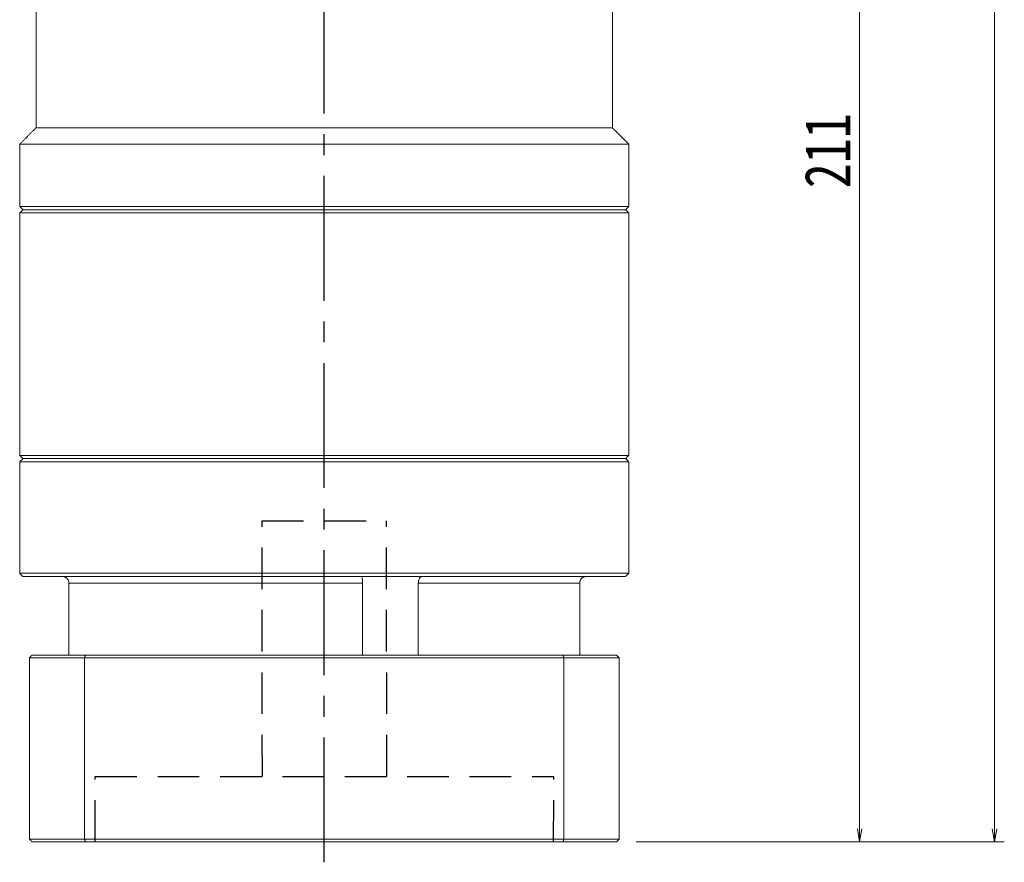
# Model space of a CAD drawing. Header units: millimetres. Extents: x 12 to 763, y 0 to 529.
# Tile 4 of 6: x 425 to 575, y 191 to 320. Entities that reach past the tile are written whole.
import ezdxf

# ---------------------------------------------------------------- set-up
doc = ezdxf.new("R2010")
doc.units = ezdxf.units.MM
doc.linetypes.add('CENTER2', pattern=[28.575, 19.05, -3.175, 3.175, -3.175])
doc.linetypes.add('DASHED2', pattern=[9.525, 6.35, -3.175])
doc.layers.add('3中心线层', color=1, linetype='CENTER2')
doc.layers.add('4虚线层', color=6, linetype='DASHED2')
doc.layers.add('尺寸线层', color=3, linetype='Continuous', lineweight=18)
doc.styles.add('宋体', font='SimSun.ttf', dxfattribs={"width": 0.8})
doc.dimstyles.new('A水平标注$0', dxfattribs={"dimtxt": 3.5, "dimasz": 2, "dimexe": 1.5, "dimexo": 3, "dimgap": 1.1, "dimtad": 1, "dimtoh": 1, "dimdec": 4, "dimdsep": 46, "dimtxsty": '宋体', "dimblk": 'OPEN', "dimcen": 3, "dimclrd": 3, "dimclre": 3, "dimclrt": 6, "dimadec": 0, "dimazin": 0, "dimtm": 1e-09, "dimtfac": 1, "dimtdec": 4, "dimtix": 1, "dimtmove": 0, "dimatfit": 3, "dimldrblk": 'OPEN', "dimfxl": 0, "dimlwd": 13, "dimlwe": 13, "dimarcsym": 0})

# ---------------------------------------------------------------- blocks, each defined once
blk = doc.blocks.new('_Open')
at = {"color": 0, "linetype": 'ByBlock', "lineweight": -2}
for p, q in [((-1, 0.167), (0, 0)), ((-1, -0.167), (0, 0)), ((0, 0), (-1, 0))]:
    blk.add_line(p, q, dxfattribs=at)
blk = doc.blocks.new('*D19')
at = {"layer": 'Defpoints', "color": 0, "transparency": 16777216}
for p in [(529.58, 405.04), (516.18, 194.04), (553.32, 194.04)]:
    blk.add_point(p, dxfattribs=at)
at = {"layer": '尺寸线层', "color": 3, "lineweight": 13, "transparency": 16777216}
for p, q in [((532.58, 405.04), (554.82, 405.04)), ((553.32, 403.04), (553.32, 196.04)), ((519.18, 194.04), (554.82, 194.04))]:
    blk.add_line(p, q, dxfattribs=at)
at = {"layer": '尺寸线层', "color": 3, "lineweight": 13, "transparency": 16777216, "xscale": 2, "yscale": 2, "zscale": 2}
for p, rotation in [((553.32, 405.04), 90), ((553.32, 194.04), 270)]:
    blk.add_blockref('_Open', p, dxfattribs=dict(at, rotation=rotation))
at = {"layer": '尺寸线层', "color": 6, "transparency": 16777216, "insert": (548.41, 299.54), "char_height": 7, "attachment_point": 5, "rotation": 90, "style": '宋体', "bg_fill": 3, "box_fill_scale": 1.1, "bg_fill_color": 257, "bg_fill_transparency": 0}
blk.add_mtext('211', dxfattribs=at)
blk = doc.blocks.new('*D20')
at = {"layer": 'Defpoints', "color": 0, "transparency": 16777216}
for p in [(526.58, 460.04), (516.18, 194.04), (573.91, 194.04)]:
    blk.add_point(p, dxfattribs=at)
at = {"layer": '尺寸线层', "color": 3, "lineweight": 13, "transparency": 16777216}
for p, q in [((529.58, 460.04), (575.41, 460.04)), ((573.91, 458.04), (573.91, 196.04)), ((519.18, 194.04), (575.41, 194.04))]:
    blk.add_line(p, q, dxfattribs=at)
at = {"layer": '尺寸线层', "color": 3, "lineweight": 13, "transparency": 16777216, "xscale": 2, "yscale": 2, "zscale": 2}
for p, rotation in [((573.91, 460.04), 90), ((573.91, 194.04), 270)]:
    blk.add_blockref('_Open', p, dxfattribs=dict(at, rotation=rotation))
at = {"layer": '尺寸线层', "color": 6, "transparency": 16777216, "insert": (568.99, 327.04), "char_height": 7, "attachment_point": 5, "rotation": 90, "style": '宋体', "bg_fill": 3, "box_fill_scale": 1.1, "bg_fill_color": 257, "bg_fill_transparency": 0}
blk.add_mtext('266', dxfattribs=at)

msp = doc.modelspace()

# ---------------------------------------------------------------- linework, layer by layer
at = {"color": 7, "linetype": 'Continuous', "lineweight": 15}
for p, q in [((471.5827, 290.5432), (425.5827, 290.5432)), ((425.0827, 290.0432), (471.5827, 290.0432)), ((425.0827, 252.0432), (471.5827, 252.0432)), ((471.5827, 252.5432), (425.5827, 252.5432)), ((432.5819, 233.5432), (477.4111, 233.5432)), ((432.5819, 222.5432), (432.5819, 233.5432)), ((477.4111, 233.5432), (477.4111, 222.5432)), ((485.9425, 222.5432), (485.9425, 233.5432)), ((485.9425, 233.5432), (510.5834, 233.5432)), ((510.5834, 233.5432), (510.5834, 222.5432)), ((435.1327, 222.5432), (426.9827, 222.5432)), ((508.0326, 222.5432), (435.1327, 222.5432)), ((426.5827, 222.1432), (434.9903, 222.1432)), ((426.5827, 222.1432), (426.5827, 194.4432)), ((434.9903, 222.1432), (508.175, 222.1432)), ((434.9903, 222.1432), (434.9903, 194.4432)), ((508.175, 222.1432), (508.175, 194.4432)), ((434.9903, 194.4432), (426.5827, 194.4432)), ((426.9827, 194.0432), (435.1327, 194.0432)), ((508.175, 194.4432), (434.9903, 194.4432)), ((435.1327, 194.0432), (508.0326, 194.0432))]:
    msp.add_line(p, q, dxfattribs=at)
for points in [[(427.5827, 303.0432), (427.5827, 329.0432)], [(425.0827, 300.5432), (427.5827, 303.0432)], [(425.0827, 291.0432), (425.0827, 300.5432)], [(425.5827, 290.5432), (425.0827, 291.0432)], [(425.0827, 290.0432), (425.5827, 290.5432)], [(425.0827, 253.0432), (425.0827, 290.0432)], [(425.5827, 252.5432), (425.0827, 253.0432)], [(425.0827, 252.0432), (425.5827, 252.5432)], [(425.0827, 235.0432), (425.0827, 252.0432)], [(425.5827, 234.5432), (425.0827, 235.0432)], [(426.5827, 222.1432), (426.9827, 222.5432)], [(434.9903, 222.1432), (435.1327, 222.5432)], [(508.175, 222.1432), (508.0326, 222.5432)], [(426.5827, 194.4432), (426.9827, 194.0432)], [(435.1327, 194.0432), (434.9903, 194.4432)], [(508.0326, 194.0432), (508.175, 194.4432)]]:
    msp.add_open_spline(points, degree=1, dxfattribs=at)
for points, knots in [([(432.5819, 233.5432), (432.5717, 233.6533), (432.5512, 233.8735), (432.3916, 234.1684), (432.1524, 234.3963), (431.8749, 234.524), (431.6844, 234.5377), (431.6064, 234.5432)], [0, 0, 0, 0, 0.20903468, 0.41802702, 0.63142714, 0.84913839, 1, 1, 1, 1]), ([(485.9425, 233.5432), (485.9491, 233.6533), (485.9624, 233.8735), (486.0617, 234.1684), (486.1982, 234.3963), (486.3398, 234.524), (486.4224, 234.5377), (486.4561, 234.5432)], [0, 0, 0, 0, 0.20903468, 0.41802702, 0.63142714, 0.84913839, 1, 1, 1, 1]), ([(511.5589, 234.5432), (511.542, 234.543), (511.4167, 234.5409), (511.1844, 234.4876), (510.9038, 234.3123), (510.6949, 234.0489), (510.5953, 233.775), (510.5865, 233.6022), (510.5834, 233.5432)], [0, 0, 0, 0, 0.03268198, 0.24240136, 0.45408071, 0.67071176, 0.88758864, 1, 1, 1, 1]), ([(477.3811, 234.4197), (477.3806, 234.4122), (477.3776, 234.3652), (477.3903, 234.182), (477.4064, 233.889), (477.4095, 233.6585), (477.4111, 233.5432)], [0, 0, 0, 0, 0.05858595, 0.369069, 0.68446627, 1, 1, 1, 1])]:
    msp.add_open_spline(points, degree=3, knots=knots, dxfattribs=at)
at = {"layer": '3中心线层'}
msp.add_line((471.586, 190.923), (471.5836, 337.0432), dxfattribs=at)
at = {"layer": '4虚线层'}
for p, q in [((462.0851, 243.0432), (481.0851, 243.0432)), ((462.1279, 204.0428), (462.0851, 243.0432)), ((481.1279, 204.0428), (481.0851, 243.0432)), ((436.586, 194.0432), (436.6279, 204.0428)), ((436.6279, 204.0428), (506.6279, 204.0428)), ((506.586, 194.0432), (506.6279, 204.0428))]:
    msp.add_line(p, q, dxfattribs=at)

# ---------------------------------------------------------------- dimensions: what is measured, and where the dimension line sits
at = {"layer": '尺寸线层'}
dim = msp.add_linear_dim(base=(553.3165, 194.0432), p1=(529.5827, 405.0432), p2=(516.1827, 194.0432), angle=270, dimstyle='A水平标注$0', override={"dimtxt": 7, "dimgap": 1.5, "dimtad": 1, "dimjust": 0, "dimdec": 1, "dimlfac": 1, "dimpost": '<>', "dimse1": 0, "dimse2": 0, "dimsd1": 0, "dimsd2": 0, "dimtofl": 1, "dimtvp": 0.1}, dxfattribs=at)
dim.commit()
dim.dimension.update_dxf_attribs({"geometry": '*D19', "text_midpoint": (548.4142, 299.5432)})

# ---------------------------------------------------------------- next in the draw order: dimensions: what is measured, and where the dimension line sits
dim = msp.add_linear_dim(base=(573.9073, 194.0432), p1=(526.5827, 460.0432), p2=(516.1827, 194.0432), angle=270, dimstyle='A水平标注$0', override={"dimtxt": 7, "dimgap": 1.5, "dimdec": 1, "dimpost": '<>', "dimblk": 'Open', "dimtvp": 0.1, "dimtfill": 1, "dimtfillclr": 256}, dxfattribs=at)
dim.commit()
dim.dimension.update_dxf_attribs({"geometry": '*D20', "text_midpoint": (568.9855, 327.0432)})

# ---------------------------------------------------------------- next in the draw order: linework, layer by layer
at = {"color": 7, "linetype": 'Continuous', "lineweight": 15}
for p, q in [((515.5827, 303.0432), (427.5827, 303.0432)), ((518.0827, 300.5432), (425.0827, 300.5432)), ((518.0827, 291.0432), (425.0827, 291.0432)), ((425.5827, 290.5432), (517.5827, 290.5432)), ((517.5827, 290.5432), (471.5827, 290.5432)), ((471.5827, 290.0432), (518.0827, 290.0432)), ((518.0827, 253.0432), (425.0827, 253.0432)), ((425.5827, 252.5432), (517.5827, 252.5432)), ((517.5827, 252.5432), (471.5827, 252.5432)), ((471.5827, 252.0432), (518.0827, 252.0432)), ((518.0827, 235.0432), (425.0827, 235.0432)), ((425.5827, 234.5432), (517.5827, 234.5432)), ((516.1827, 222.5432), (508.0326, 222.5432)), ((508.175, 222.1432), (516.5827, 222.1432)), ((516.5827, 222.1432), (516.5827, 194.4432)), ((508.0326, 194.0432), (516.1827, 194.0432)), ((516.5827, 194.4432), (508.175, 194.4432))]:
    msp.add_line(p, q, dxfattribs=at)
for points in [[(515.5827, 329.0432), (515.5827, 303.0432)], [(515.5827, 303.0432), (518.0827, 300.5432)], [(518.0827, 300.5432), (518.0827, 291.0432)], [(518.0827, 291.0432), (517.5827, 290.5432)], [(517.5827, 290.5432), (518.0827, 290.0432)], [(518.0827, 290.0432), (518.0827, 253.0432)], [(518.0827, 253.0432), (517.5827, 252.5432)], [(517.5827, 252.5432), (518.0827, 252.0432)], [(518.0827, 252.0432), (518.0827, 235.0432)], [(518.0827, 235.0432), (517.5827, 234.5432)], [(516.1827, 222.5432), (516.5827, 222.1432)], [(516.1827, 194.0432), (516.5827, 194.4432)]]:
    msp.add_open_spline(points, degree=1, dxfattribs=at)

doc.saveas('drawing.dxf')
